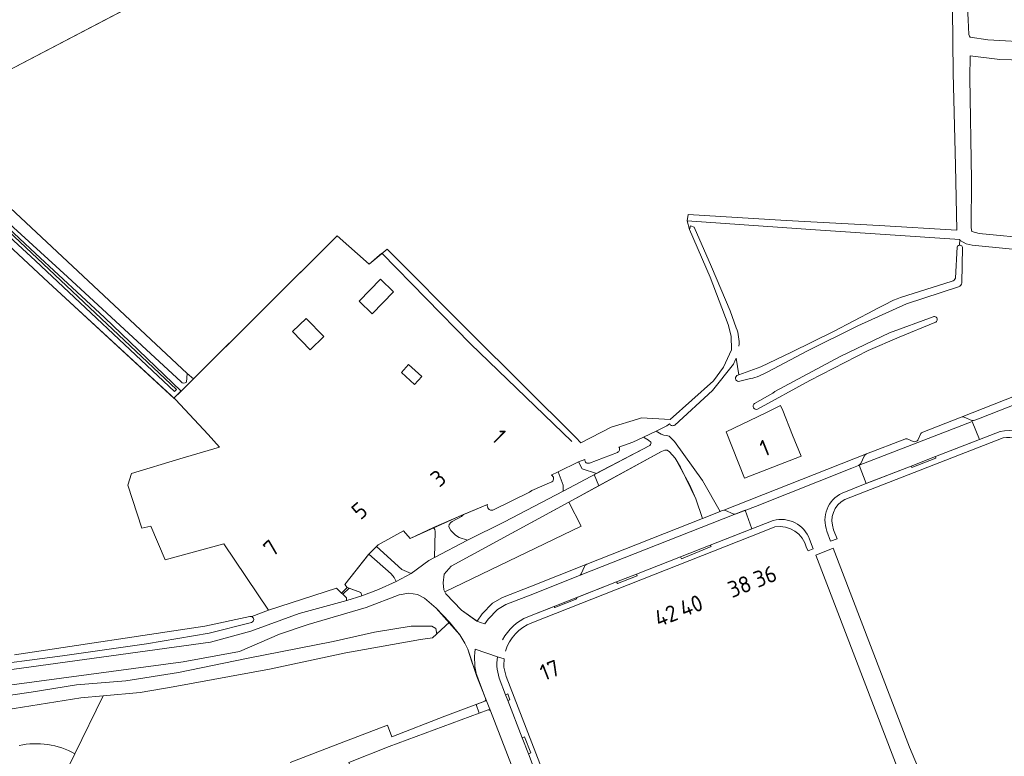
# Model space of a CAD drawing. Header units: metres. Extents: x 209813 to 223847, y 571801 to 587119.
# Tile 52 of 256: x 213779 to 214019, y 573770 to 573950. Entities that reach past the tile are written whole.
import ezdxf
from ezdxf.enums import TextEntityAlignment as Align

# ---------------------------------------------------------------- set-up
doc = ezdxf.new("R2010")
doc.units = ezdxf.units.M
for name, color, linetype, lineweight in [('B-RO-GR-BEPLANTING_CULTUUR_BOSPLANTSOEN-GV', 8, 'Continuous', 0), ('B-RO-GR-GRAS-GV', 8, 'Continuous', 0), ('B-RO-GR-GROENVOORZIENING-GV', 8, 'Continuous', 0), ('B-RO-OG-BEBOUWING-T18', 8, 'Continuous', 0), ('B-RO-OG-TERREIN_CULTUURSCHEIDING-GV', 8, 'Continuous', 0), ('B-RO-OG-TERREIN_ERF-GV', 8, 'Continuous', 0), ('B-RO-OG-WEG-GV', 8, 'Continuous', 0), ('B-RO-VH-ONVERHARD-GV', 8, 'Continuous', 0), ('B-RO-VH-VERHARDING_BETONSTRAATSTEEN-GV', 8, 'Continuous', 0), ('B-RO-VH-VERHARDING_HALFVERHARDING-GV', 8, 'Continuous', 0), ('B-RO-VH-VERHARDING_PUIN-GV', 8, 'Continuous', 0), ('B-RO-VH-VERHARDING_STRAATBAKSTEEN-GV', 8, 'Continuous', 0), ('B-RO-VH-VERHARDING_TEGEL-GV', 8, 'Continuous', 0)]:
    doc.layers.add(name, color=color, linetype=linetype, lineweight=lineweight)
doc.styles.add('NLCS-ISO-M200-T18', font='txt', dxfattribs={"height": 0.36})

msp = doc.modelspace()

# ---------------------------------------------------------------- linework, layer by layer
at = {"layer": 'B-RO-GR-BEPLANTING_CULTUUR_BOSPLANTSOEN-GV', "flags": 128}
for points in [[(214007.735, 573894.761), (214007.79, 573896.137), (213972.589, 573898.463), (213941.278, 573900.715), (213941.878, 573898.579), (213942.15, 573899.5), (213943.023, 573899.101), (213947.256, 573889.48), (213951.84, 573878.714), (213953.293, 573874.59)], [(214219.78, 573862.57), (214219.943, 573865.931), (214195.987, 573882.773), (214195.82, 573882.721), (214194.831, 573882.801), (214194.738, 573883.092), (214194.751, 573883.991), (214194.894, 573885.385), (214184.901, 573884.401), (214186.204, 573883.765), (214186.204, 573882.365), (214185.374, 573881.369), (214184.202, 573881.369), (214157.194, 573882.815), (214134, 573884.508), (214122.775, 573885.743), (214079.147, 573889.065), (214044.954, 573891.603), (214019.852, 573893.851), (214010.764, 573894.792), (214009.335, 573895.087), (214007.909, 573895.923), (214007.79, 573896.137)], [(214006.764, 573886.715), (214007.13, 573894.348)], [(214008.451, 573894.182), (214008.261, 573885.579)], [(214007.462, 573884.6), (213994.766, 573880.409), (213982.913, 573875.075), (213970.648, 573868.99), (213960.975, 573863.896)], [(213993.302, 573882.004), (214005.907, 573885.965)], [(213953.903, 573863.135), (213959.305, 573865.093), (213966.748, 573868.628), (213976.995, 573873.725), (213986.898, 573878.878)], [(213957.738, 573856.161), (213962.182, 573858.695), (213962.676, 573859.029), (213978.587, 573867.596), (213990.61, 573873.39), (214001.265, 573877.284)], [(213998.756, 573849.185), (214008.103, 573852.811), (214048.738, 573868.85), (214058.653, 573872.666), (214066.708, 573874.935), (214074.57, 573876.454), (214084.499, 573877.57), (214092.514, 573877.794), (214099.791, 573877.56), (214107.613, 573876.902)], [(214001.73, 573875.909), (213993.009, 573872.335), (213985.45, 573869.086), (213971.196, 573861.79), (213958.491, 573854.73)], [(213953.691, 573863.058), (213953.903, 573863.135), (213953.241, 573867.237)], [(213952.589, 573865.75), (213947.455, 573859.3), (213938.313, 573850.879)], [(213956.737, 573862.212), (213953.871, 573861.51)], [(213937.022, 573851.163), (213936.355, 573850.67), (213933.74, 573849.429), (213935.002, 573848.648), (213935.611, 573848.445), (213936.272, 573848.343), (213936.888, 573848.138), (213938.245, 573846.871), (213945.07, 573837.381), (213949.359, 573829.808), (213949.89, 573830.018), (213950.22, 573830.106), (213985.028, 573843.828), (213994.357, 573847.462)], [(213997.613, 573847.35), (213998.233, 573848.646)], [(213995.124, 573847.463), (213996.405, 573846.875)], [(213912.464, 573832.088), (213883.769, 573816.448), (213882.035, 573814.535), (213881.858, 573812.4), (213881.991, 573810.665), (213882.236, 573810.198)], [(213883.346, 573802.78), (213880.145, 573806.249), (213877.3, 573808.696), (213875.566, 573809.585), (213873.432, 573809.897), (213871.075, 573809.452), (213863.028, 573806.427), (213848.911, 573802.275), (213841.961, 573799.933), (213832.18, 573795.707), (213818.397, 573793.127), (213730.551, 573781.381)], [(213844.49, 573768.637), (213856.571, 573773.235), (213868.285, 573777.715), (213869.343, 573774.872), (213882.196, 573779.861), (213891.975, 573783.559), (213892.211, 573783.798), (213892.168, 573784.178), (213888.815, 573793.127), (213887.837, 573796.241), (213887.126, 573797.708), (213885.881, 573799.755), (213883.346, 573802.78), (213879.227, 573799.03), (213876.27, 573798.579), (213858.102, 573795.331), (213839.484, 573791.381), (213815.964, 573787.019), (213807.946, 573785.703), (213798.933, 573784.886)], [(213719.668, 573776.794), (213781.399, 573785.74), (213792.455, 573787.576), (213804.467, 573788.551), (213817.307, 573790.518), (213833.894, 573793.99), (213854.971, 573798.108), (213865.123, 573800.374), (213874.011, 573801.813), (213879.045, 573801.865), (213880.03, 573801.249), (213880.313, 573799.925)], [(213792.042, 573770.745), (213798.933, 573784.886), (213793.526, 573784.396), (213773.102, 573781.143), (213756.51, 573778.693), (213730.782, 573775.071), (213703.394, 573772.019), (213697.673, 573770.694), (213696.812, 573770.641), (213696.034, 573770.697)]]:
    msp.add_lwpolyline(points, dxfattribs=at)
at = {"layer": 'B-RO-GR-BEPLANTING_CULTUUR_BOSPLANTSOEN-GV'}
for points in [[(214005.907, 573885.965, 0.2274113), (214006.764, 573886.715)], [(214008.261, 573885.579, -0.2979946), (214007.462, 573884.6)], [(213986.898, 573878.878, -0.0363968), (213993.302, 573882.004)], [(214001.265, 573877.284, -1.0753782), (214001.73, 573875.909)], [(213953.293, 573874.59, -0.1134094), (213953.945, 573870.117)], [(213953.241, 573867.237, -0.0305068), (213952.589, 573865.75)], [(213953.871, 573861.51, -0.8657961), (213953.691, 573863.058)], [(213960.975, 573863.896, -0.0849446), (213956.737, 573862.212)], [(213958.491, 573854.73, -0.8755755), (213957.738, 573856.161)], [(213938.313, 573850.879, -0.4260277), (213937.022, 573851.163)], [(213998.233, 573848.646, -0.2110937), (213998.756, 573849.185)], [(213994.357, 573847.462, -0.1838483), (213995.124, 573847.463)], [(213996.405, 573846.875, 0.3825323), (213997.6, 573847.321)]]:
    msp.add_lwpolyline(points, format="xyb", dxfattribs=at)
at = {"layer": 'B-RO-GR-BEPLANTING_CULTUUR_BOSPLANTSOEN-GV', "flags": 128}
for points in [[(213955.296, 573837.954), (213950.859, 573849.264), (213960.47, 573853.894), (213964.034, 573855.646), (213964.634, 573854.422), (213967.019, 573848.417), (213969.075, 573843.295)], [(213945.041, 573828.106), (213943.447, 573832.932), (213939.712, 573840.628), (213938.378, 573842.852), (213937, 573844.364), (213936.46, 573844.771), (213935.876, 573844.797), (213935.088, 573844.466), (213919.692, 573836.027), (213912.464, 573832.088), (213915.469, 573826.267), (213882.236, 573810.198), (213882.48, 573809.731), (213886.259, 573805.772), (213890.096, 573803.077), (213891.309, 573804.819), (213893.825, 573807.435), (213896.283, 573808.854), (213903.386, 573811.621), (213916.829, 573816.979)]]:
    msp.add_lwpolyline(points, close=True, dxfattribs=at)
at = {"layer": 'B-RO-GR-BEPLANTING_CULTUUR_BOSPLANTSOEN-GV'}
msp.add_arc((214007.765, 573894.066), 0.696, 9.62204, 154.6986, dxfattribs=at)
at = {"layer": 'B-RO-GR-GRAS-GV', "flags": 128}
for points in [[(213834.279, 573968.016), (213765.074, 573931.72)], [(214009.368, 573959.476), (214009.789, 573949.733), (214009.967, 573946.108), (214010.155, 573945.71), (214010.348, 573945.448), (214014.631, 573944.832), (214037.57, 573943.51), (214047.301, 573942.953), (214055.497, 573942.282), (214150.634, 573934.596), (214191.928, 573931.533)], [(213748.303, 573929.913), (213819.398, 573863.421), (213820.942, 573862.167), (213856.014, 573897.035), (213863.812, 573890.107), (213868.134, 573893.801), (213888.436, 573873.433), (213914.163, 573847.888), (213915.368, 573846.571), (213922.767, 573850.407), (213929.244, 573852.336), (213930.214, 573852.668), (213937.145, 573852.276), (213947.738, 573861.638), (213950.146, 573865.025), (213952.104, 573869.231), (213952.078, 573872.539), (213951.281, 573875.384), (213946.918, 573886.985), (213941.878, 573898.579), (213941.278, 573900.715), (213941.521, 573902.214), (213965.489, 573900.735), (213988.162, 573899.563), (214007.071, 573898.373), (214006.754, 573914.164), (214006.135, 573936.662), (214005.981, 573952.346)], [(214023.264, 573939.865), (214017.558, 573940.059), (214010.341, 573940.922), (214010.241, 573935.575), (214010.667, 573910.698), (214010.598, 573898.99), (214010.729, 573898.069), (214012.521, 573897.637), (214026.084, 573896.266)], [(213777.284, 573794.876), (213823.729, 573801.806), (213834.678, 573804.21), (213835.166, 573804.194), (213839.24, 573805.762), (213828.318, 573821.908), (213814.046, 573818.051), (213810.531, 573826.24), (213808.396, 573825.756), (213804.98, 573836.25), (213805.855, 573839.049), (213817.636, 573842.632), (213827.32, 573845.473), (213824.538, 573848.575), (213816.55, 573857.121), (213785.58, 573885.662), (213753.703, 573915.422)]]:
    msp.add_lwpolyline(points, dxfattribs=at)
at = {"layer": 'B-RO-GR-GROENVOORZIENING-GV', "flags": 128}
msp.add_lwpolyline([(213753.546, 573917.499), (213782.426, 573890.906), (213816.345, 573859.057), (213816.787, 573859.57), (213780.043, 573894.212), (213770.034, 573903.574), (213754.137, 573917.839)], dxfattribs=at)
at = {"layer": 'B-RO-OG-TERREIN_CULTUURSCHEIDING-GV', "flags": 128}
msp.add_lwpolyline([(213890.641, 573780.666), (213868.69, 573772.503), (213858.81, 573768.597), (213863.726, 573756.046), (213868.614, 573757.9), (213874.392, 573747.223), (213876.541, 573743.474), (213885.118, 573744.146), (213899.401, 573745.411), (213904.58, 573745.797), (213904.87, 573745.991), (213904.938, 573746.318), (213903.428, 573754.12), (213901.216, 573760.808), (213893.329, 573781.203), (213893.102, 573781.432), (213892.761, 573781.459)], close=True, dxfattribs=at)
at = {"layer": 'B-RO-OG-TERREIN_ERF-GV', "flags": 128}
for points in [[(213708.35, 573965.319), (213744.306, 573933.455), (213753.105, 573942.108), (213765.074, 573931.72), (213835.907, 573968.866)], [(213913.159, 573846.894), (213888.497, 573870.726), (213866.889, 573892.807), (213863.812, 573890.107), (213856.014, 573897.035), (213819.664, 573860.896), (213816.168, 573857.482), (213816.55, 573857.121), (213824.538, 573848.575), (213827.32, 573845.473), (213817.636, 573842.632), (213805.855, 573839.049), (213804.98, 573836.25), (213808.396, 573825.756), (213810.531, 573826.24), (213814.046, 573818.051), (213828.318, 573821.908), (213839.24, 573805.762), (213855.843, 573811.113), (213856.189, 573810.739), (213857.067, 573809.924), (213858.459, 573811.302), (213857.837, 573811.972), (213863.598, 573819.318), (213865.993, 573821.703), (213872.175, 573825.131), (213873.788, 573823.224), (213885.451, 573828.481), (213892.668, 573831.525)]]:
    msp.add_lwpolyline(points, dxfattribs=at)
for points in [[(213869.742, 573883.389), (213864.53, 573878.019), (213861.347, 573881.109), (213866.559, 573886.479)], [(213852.708, 573872.457), (213849.398, 573869.262), (213845.106, 573873.708), (213848.415, 573876.903)], [(213871.654, 573863.663), (213873.413, 573865.622), (213876.608, 573862.752), (213874.849, 573860.793)]]:
    msp.add_lwpolyline(points, close=True, dxfattribs=at)
at = {"layer": 'B-RO-OG-WEG-GV', "flags": 128}
for points in [[(213817.946, 573861.427), (213790.206, 573887.04), (213744.988, 573928.304), (213708.99, 573961.236)], [(213713.601, 573954.49), (213722.383, 573946.141), (213725.474, 573943.062), (213735.681, 573934.21), (213754.27, 573918.563), (213767.898, 573906.275), (213782.454, 573892.744), (213799.223, 573877.078), (213817.913, 573859.186), (213820.942, 573862.167)], [(213820.942, 573862.167), (213819.398, 573863.421), (213819.226, 573861.305)], [(213919.187, 573839.079), (213932.223, 573845.932), (213932.398, 573846.15), (213932.464, 573846.333), (213932.514, 573846.54), (213932.481, 573846.706), (213931.9, 573847.198), (213930.663, 573847.969), (213928.072, 573846.739), (213924.682, 573845.501)], [(213924.314, 573844.233), (213917.498, 573841.619)], [(213916.35, 573842.458), (213914.793, 573841.889), (213915.703, 573840.212), (213919.187, 573839.079)], [(213911.063, 573834.802), (213911.063, 573836.233), (213909.85, 573839.499), (213908.179, 573838.691)], [(213908.338, 573837.043), (213903.413, 573834.897), (213902.841, 573834.55), (213893.911, 573830.147)], [(213892.668, 573831.525), (213886.799, 573829.05), (213886.26, 573828.593), (213883.981, 573827.402), (213883.676, 573827.141), (213883.284, 573826.618), (213883.24, 573826.182), (213883.371, 573825.732), (213883.734, 573825.18), (213884.852, 573824.003), (213885.752, 573823.48), (213887.755, 573822.801), (213896.786, 573827.326), (213911.063, 573834.802)], [(213835.086, 573802.777), (213824.77, 573800.147), (213809.462, 573797.551), (213788.991, 573794.644), (213767.888, 573791.848), (213745.255, 573788.497), (213745.674, 573787.261), (213770.049, 573790.351), (213825.086, 573797.908), (213834.912, 573800.666), (213846.713, 573804.909), (213858.334, 573808.068), (213858.218, 573808.184), (213858.224, 573808.75), (213856.189, 573810.739), (213855.843, 573811.113), (213839.24, 573805.762), (213835.166, 573804.194)]]:
    msp.add_lwpolyline(points, dxfattribs=at)
for points in [[(214012.735, 573852.537), (214046.853, 573865.963), (214047.186, 573866.189), (214047.371, 573866.461), (214048.194, 573868.311), (214048.411, 573868.63), (214048.738, 573868.85), (214008.103, 573852.811), (214008.529, 573852.891), (214008.863, 573852.827), (214010.719, 573852.03), (214011.143, 573851.959), (214011.467, 573852.038)], [(213981.45, 573840.349), (213983.056, 573840.984), (213983.44, 573841.232), (213983.647, 573841.501), (213984.484, 573843.295), (213984.692, 573843.608), (213985.028, 573843.828), (213950.22, 573830.106), (213950.667, 573830.018), (213952.508, 573829.231), (213952.877, 573829.153), (213953.254, 573829.222), (213957.941, 573831.059)], [(213879.698, 573818.556), (213879.849, 573824.896), (213879.772, 573825.43), (213879.492, 573825.882), (213873.788, 573823.224), (213872.175, 573825.131), (213865.993, 573821.703), (213865.565, 573821.277), (213871.77, 573815.656), (213872.888, 573815.147), (213874.044, 573814.727), (213878.351, 573817.819)], [(213863.667, 573819.386), (213857.837, 573811.972), (213858.459, 573811.302), (213861.757, 573810.044), (213861.969, 573809.252), (213866.058, 573810.763), (213870.381, 573812.717), (213869.915, 573813.673), (213869.178, 573814.588)], [(213892.006, 573802.425), (213892.803, 573803.56), (213895.039, 573805.884), (213897.129, 573807.091), (213904.102, 573809.807), (213915.245, 573814.262), (213915.473, 573814.615), (213916.301, 573816.427), (213916.465, 573816.714), (213916.829, 573816.979), (213903.386, 573811.621), (213896.283, 573808.854), (213893.825, 573807.435), (213891.309, 573804.819), (213890.096, 573803.077), (213890.915, 573802.712)]]:
    msp.add_lwpolyline(points, close=True, dxfattribs=at)
at = {"layer": 'B-RO-OG-WEG-GV'}
for points in [[(213819.226, 573861.305, -0.3888092), (213817.946, 573861.427)], [(213924.682, 573845.501, -0.5085424), (213924.314, 573844.233)], [(213917.498, 573841.619, -0.569439), (213916.35, 573842.458)], [(213908.179, 573838.691, -0.5937982), (213908.338, 573837.043)], [(213893.911, 573830.147, -0.6337959), (213892.668, 573831.525)], [(213835.166, 573804.194, -0.7284926), (213835.086, 573802.777)]]:
    msp.add_lwpolyline(points, format="xyb", dxfattribs=at)
at = {"layer": 'B-RO-VH-ONVERHARD-GV', "flags": 128}
msp.add_lwpolyline([(213949.359, 573829.808), (213945.07, 573837.381), (213938.245, 573846.871), (213936.888, 573848.138), (213936.272, 573848.343), (213935.611, 573848.445), (213935.002, 573848.648), (213933.74, 573849.429), (213930.663, 573847.969), (213931.9, 573847.198), (213932.481, 573846.706), (213932.514, 573846.54), (213932.464, 573846.333), (213932.398, 573846.15), (213932.223, 573845.932), (213918.66, 573838.801), (213919.754, 573836.061), (213935.088, 573844.466), (213935.876, 573844.797), (213936.46, 573844.771), (213937, 573844.364), (213938.378, 573842.852), (213941.891, 573836.402), (213943.447, 573832.932), (213945.041, 573828.106)], close=True, dxfattribs=at)
at = {"layer": 'B-RO-VH-VERHARDING_BETONSTRAATSTEEN-GV', "flags": 128}
msp.add_lwpolyline([(213858.459, 573811.302), (213857.067, 573809.924), (213857.373, 573809.64), (213858.946, 573811.116)], close=True, dxfattribs=at)
at = {"layer": 'B-RO-VH-VERHARDING_HALFVERHARDING-GV', "flags": 128}
msp.add_lwpolyline([(213752.847, 573917.096), (213753.703, 573915.422), (213785.58, 573885.662), (213816.168, 573857.482), (213817.913, 573859.186), (213799.223, 573877.078), (213782.454, 573892.744), (213767.898, 573906.275), (213754.708, 573918.168), (213754.137, 573917.839), (213770.034, 573903.574), (213780.043, 573894.212), (213816.787, 573859.57), (213816.345, 573859.057), (213782.426, 573890.906), (213753.546, 573917.499)], close=True, dxfattribs=at)
at = {"layer": 'B-RO-VH-VERHARDING_PUIN-GV', "flags": 128}
for points in [[(213909.85, 573839.499), (213911.063, 573836.233), (213911.063, 573834.802), (213919.187, 573839.079), (213915.703, 573840.212), (213914.793, 573841.889)], [(213879.492, 573825.882), (213879.772, 573825.43), (213879.849, 573824.896), (213879.698, 573818.556), (213887.755, 573822.801), (213885.752, 573823.48), (213884.852, 573824.003), (213883.734, 573825.18), (213883.371, 573825.732), (213883.24, 573826.182), (213883.284, 573826.618), (213883.676, 573827.141), (213883.981, 573827.402), (213886.26, 573828.593), (213886.799, 573829.05)], [(213870.381, 573812.717), (213874.044, 573814.727), (213872.888, 573815.147), (213871.77, 573815.656), (213865.565, 573821.277), (213863.667, 573819.386), (213869.178, 573814.588), (213869.915, 573813.673)], [(213858.334, 573808.068), (213861.969, 573809.252), (213861.757, 573810.044), (213858.946, 573811.116), (213857.373, 573809.64), (213858.224, 573808.75), (213858.218, 573808.184)]]:
    msp.add_lwpolyline(points, close=True, dxfattribs=at)
for points in [[(213892.006, 573802.425), (213890.915, 573802.712), (213890.038, 573803.103), (213886.259, 573805.772), (213882.48, 573809.731), (213881.991, 573810.665), (213881.858, 573812.4), (213882.035, 573814.535), (213883.769, 573816.448), (213919.754, 573836.061), (213918.66, 573838.801)], [(213911.063, 573834.802), (213896.786, 573827.326), (213887.755, 573822.801)], [(213879.698, 573818.556), (213878.351, 573817.819), (213874.044, 573814.727)], [(213870.381, 573812.717), (213866.058, 573810.763), (213861.969, 573809.252)], [(213739.298, 573786.453), (213714.498, 573783.309), (213691.967, 573781.013), (213693.243, 573777.196), (213730.551, 573781.381), (213818.397, 573793.127), (213832.18, 573795.707), (213841.961, 573799.933), (213848.911, 573802.275), (213863.028, 573806.427), (213871.075, 573809.452), (213873.432, 573809.897), (213875.566, 573809.585), (213877.3, 573808.696), (213880.145, 573806.249), (213885.881, 573799.755), (213887.126, 573797.708), (213887.837, 573796.241), (213890.062, 573789.573)], [(213858.334, 573808.068), (213846.713, 573804.909), (213834.912, 573800.666), (213825.086, 573797.908), (213770.049, 573790.351), (213745.674, 573787.261)]]:
    msp.add_lwpolyline(points, dxfattribs=at)
at = {"layer": 'B-RO-VH-VERHARDING_PUIN-GV'}
msp.add_lwpolyline([(213890.062, 573789.573, -0.1052273), (213889.668, 573796.206)], format="xyb", dxfattribs=at)
at = {"layer": 'B-RO-VH-VERHARDING_STRAATBAKSTEEN-GV', "flags": 128}
for points in [[(214001.862, 573843.189), (214012.559, 573847.351), (214010.832, 573851.791), (213983.265, 573841.065), (213984.977, 573836.618), (213995.949, 573840.888)], [(213946.936, 573821.607), (213957.116, 573825.606), (213955.475, 573830.092), (213915.245, 573814.262), (213904.102, 573809.807), (213897.129, 573807.091), (213895.039, 573805.884), (213892.803, 573803.56), (213892.006, 573802.425)], [(213928.96, 573814.547), (213939.727, 573818.776)], [(213902.496, 573804.152), (213924.125, 573812.648)], [(213908.921, 573806.676), (213909.026, 573806.425), (213914.395, 573808.491), (213914.283, 573808.782)], [(213895.051, 573794.393), (213889.668, 573796.206)], [(213897.042, 573785.106), (213895.479, 573789.149), (213894.967, 573791.333)], [(213890.062, 573789.573), (213893.329, 573781.203), (213901.216, 573760.808), (213903.428, 573754.12), (213904.938, 573746.318), (213904.904, 573746.155)], [(213892.168, 573784.178), (213892.211, 573783.798), (213891.975, 573783.559), (213889.834, 573782.769), (213890.641, 573780.666), (213892.761, 573781.459), (213893.102, 573781.432), (213893.329, 573781.203)], [(213901.101, 573774.604), (213897.577, 573783.72)], [(213792.042, 573770.745), (213789.856, 573766.258)], [(213907.105, 573758.944), (213902.594, 573770.739)]]:
    msp.add_lwpolyline(points, dxfattribs=at)
for points in [[(213995.949, 573840.888), (213996.102, 573840.563), (214001.984, 573842.772), (214001.862, 573843.189)], [(213939.727, 573818.776), (213939.923, 573818.296), (213947.131, 573821.248), (213946.936, 573821.607)], [(214014.127, 573732.615), (214005.673, 573750.024), (213999.438, 573763.09), (213995.547, 573772.378), (213976.948, 573820.842), (213972.689, 573819.119), (213991.689, 573769.578), (213993.284, 573765.54), (214009.488, 573731.259), (214013.424, 573733.152), (214013.773, 573732.426)], [(213924.125, 573812.648), (213924.305, 573812.225), (213929.12, 573814.12), (213928.96, 573814.547)], [(213897.577, 573783.72), (213898.109, 573783.921), (213897.584, 573785.31), (213897.042, 573785.106)], [(213901.101, 573774.604), (213902.594, 573770.739), (213903.183, 573770.975), (213901.643, 573774.821)]]:
    msp.add_lwpolyline(points, close=True, dxfattribs=at)
at = {"layer": 'B-RO-VH-VERHARDING_STRAATBAKSTEEN-GV'}
for points in [[(213896.328, 573798.544, -0.1738914), (213902.496, 573804.152)], [(213894.967, 573791.333, -0.0555496), (213895.051, 573794.393)], [(213792.042, 573770.745, 0.1786619), (213778.445, 573772.778)]]:
    msp.add_lwpolyline(points, format="xyb", dxfattribs=at)
at = {"layer": 'B-RO-VH-VERHARDING_TEGEL-GV', "flags": 128}
for points in [[(214017.593, 573849.31), (214001.862, 573843.189), (214001.984, 573842.772), (213996.102, 573840.563), (213995.949, 573840.888), (213985.161, 573836.691), (213979.093, 573834.284)], [(213979.781, 573832.748), (214018.35, 573847.771)], [(213962.295, 573827.64), (213946.936, 573821.607), (213947.131, 573821.248), (213939.923, 573818.296), (213939.727, 573818.776)], [(213903.422, 573802.647), (213959.675, 573824.863), (213962.699, 573826.033)], [(213975.404, 573825.02), (213976.293, 573822.548), (213977.887, 573823.142), (213977.029, 573825.373)], [(213970.452, 573820.934), (213970.796, 573820.211), (213972.077, 573820.716), (213971.162, 573823.047)], [(213939.727, 573818.776), (213928.96, 573814.547), (213929.12, 573814.12), (213924.305, 573812.225), (213924.125, 573812.648), (213914.283, 573808.782), (213914.395, 573808.491), (213909.026, 573806.425), (213908.921, 573806.676), (213902.496, 573804.152)], [(213895.051, 573794.393), (213896.697, 573793.839)], [(213894.967, 573791.333), (213895.479, 573789.149), (213897.042, 573785.106), (213897.584, 573785.31), (213898.109, 573783.921), (213897.577, 573783.72), (213901.101, 573774.604), (213901.643, 573774.821), (213903.183, 573770.975), (213902.594, 573770.739), (213907.105, 573758.944), (213907.629, 573759.16), (213908.834, 573754.341), (213908.329, 573754.214), (213908.966, 573751.753), (213910.358, 573740.384), (213910.744, 573740.426), (213911.222, 573736.095), (213910.74, 573736.042), (213912.12, 573720.377), (213912.602, 573720.416), (213912.937, 573716.275), (213912.486, 573716.224), (213913.675, 573702.736)], [(213915.366, 573703.055), (213911.579, 573745.975), (213909.932, 573755.464), (213909.139, 573758.383), (213907.353, 573763.356), (213897.192, 573789.583), (213896.657, 573791.868)]]:
    msp.add_lwpolyline(points, dxfattribs=at)
at = {"layer": 'B-RO-VH-VERHARDING_TEGEL-GV'}
for points in [[(214025.592, 573846.662, 0.2957033), (214017.593, 573849.31)], [(214018.35, 573847.771, -0.2850916), (214024.259, 573845.568)], [(213979.093, 573834.284, 0.3942978), (213975.404, 573825.02)], [(213977.029, 573825.373, -0.3890057), (213979.781, 573832.748)], [(213971.162, 573823.047, 0.386489), (213962.295, 573827.64)], [(213962.699, 573826.033, -0.3981555), (213970.452, 573820.934)], [(213897.017, 573795.785, -0.2295068), (213903.422, 573802.647)], [(213896.657, 573791.868, -0.0355106), (213896.697, 573793.839)]]:
    msp.add_lwpolyline(points, format="xyb", dxfattribs=at)

# ---------------------------------------------------------------- texts
at = {"layer": 'B-RO-OG-BEBOUWING-T18', "style": 'NLCS-ISO-M200-T18'}
for s, rotation, p in [('1', 315.1, (213895.464, 573848.175)), ('1', 21.8, (213960.184, 573845.304)), ('3', 40.3, (213880.619, 573837.919)), ('5', 40.4, (213861.422, 573830.001)), ('7', 43.2, (213839.896, 573820.91)), ('36', 21.5, (213960.314, 573813.992)), ('38', 21.5, (213954.093, 573811.54)), ('40', 21.5, (213942.297, 573806.838)), ('42', 21.5, (213936.16, 573804.42)), ('17', 21.3, (213907.834, 573791.117))]:
    msp.add_text(s, height=4, rotation=rotation, dxfattribs=at).set_placement(p, align=Align.MIDDLE)

doc.saveas('drawing.dxf')
